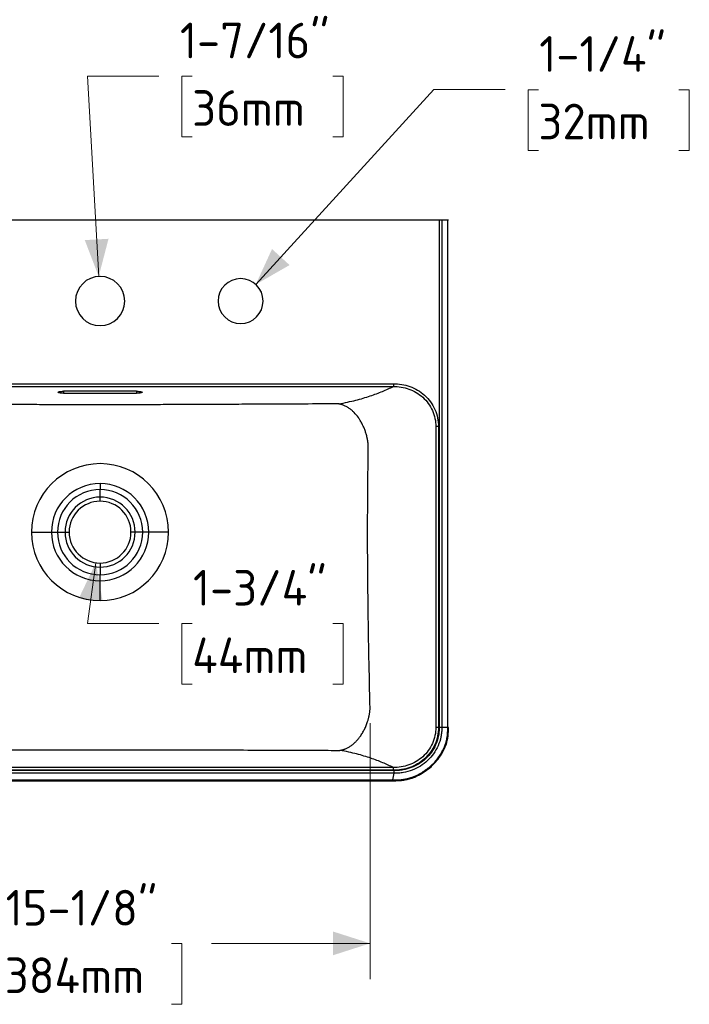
# Model space of a CAD drawing. Header units: inches. Extents: x 0.89 to 10.72, y 0.79 to 7.83.
# Tile 2 of 4: x 2.7 to 5.05, y 0.79 to 4.24. Entities that reach past the tile are written whole.
import ezdxf

# ---------------------------------------------------------------- set-up
doc = ezdxf.new("R2010")
doc.units = ezdxf.units.IN
doc.header["$MEASUREMENT"] = 0
doc.linetypes.add('SLD-Solid', pattern=[0])
doc.styles.add('SLDTEXTSTYLE0', font='DIN Pro')
doc.dimstyles.new('SLDDIMSTYLE0', dxfattribs={"dimtxt": 0.125, "dimasz": 0.13, "dimexe": 0, "dimexo": 0.0625, "dimgap": 0.03125, "dimtad": 0, "dimtih": 1, "dimtoh": 1, "dimdec": 0, "dimlfac": 8, "dimrnd": 1e-09, "dimzin": 12, "dimdsep": 46, "dimlunit": 5, "dimtxsty": 'SLDTEXTSTYLE0', "dimsah": 1, "dimcen": 0, "dimadec": 0, "dimazin": 3, "dimtfac": 1, "dimtdec": 0, "dimtofl": 0, "dimtmove": 0, "dimatfit": 3, "dimfxl": 1, "dimfrac": 2, "dimtolj": 1, "dimtzin": 12, "dimarcsym": 0})
doc.dimstyles.new('SLDDIMSTYLE1', dxfattribs={"dimtxt": 0.125, "dimasz": 0.13, "dimexe": 0, "dimexo": 0.0625, "dimgap": 0.03125, "dimtad": 0, "dimtih": 1, "dimtoh": 1, "dimdec": 6, "dimlfac": 8, "dimrnd": 1e-09, "dimzin": 12, "dimdsep": 46, "dimlunit": 5, "dimtxsty": 'SLDTEXTSTYLE0', "dimsah": 1, "dimcen": 0.09, "dimadec": 0, "dimazin": 3, "dimtfac": 1, "dimtdec": 0, "dimtofl": 0, "dimtmove": 0, "dimatfit": 3, "dimfxl": 1, "dimfrac": 2, "dimtolj": 1, "dimtzin": 12, "dimarcsym": 0})

# ---------------------------------------------------------------- blocks, each defined once
blk = doc.blocks.new('_D')
at = {"color": 7, "linetype": 'SLD-Solid', "lineweight": 18}
for p, q in [((2.9784, 3.3417), (2.9394, 4.0437)), ((2.9394, 4.0437), (3.1894, 4.0437)), ((3.3057, 4.0431), (3.2694, 4.0431)), ((3.2694, 4.0431), (3.2694, 3.8306)), ((3.7977, 4.0431), (3.834, 4.0431)), ((3.834, 4.0431), (3.834, 3.8306)), ((3.2694, 3.8306), (3.3057, 3.8306)), ((3.834, 3.8306), (3.7977, 3.8306))]:
    blk.add_line(p, q, dxfattribs=at)
blk.add_solid([(2.9784, 3.3417), (3.0128, 3.4738), (2.9296, 3.4692)], dxfattribs=at)
at = {"color": 7, "linetype": 'SLD-Solid', "lineweight": 18, "char_height": 0.125, "attachment_point": 1, "style": 'SLDTEXTSTYLE0'}
for s, insert in [('1-7/16"', (3.2627, 4.2309)), ('36mm', (3.3057, 3.9943))]:
    blk.add_mtext(s, dxfattribs=dict(at, insert=insert))
blk = doc.blocks.new('_D_1')
at = {"color": 7, "linetype": 'SLD-Solid', "lineweight": 18}
for p, q in [((3.5284, 3.3138), (4.1519, 3.9965)), ((4.1519, 3.9965), (4.4019, 3.9965)), ((4.5182, 3.996), (4.4819, 3.996)), ((4.4819, 3.996), (4.4819, 3.7835)), ((5.0102, 3.996), (5.0464, 3.996)), ((5.0464, 3.996), (5.0464, 3.7835)), ((4.4819, 3.7835), (4.5182, 3.7835)), ((5.0464, 3.7835), (5.0102, 3.7835))]:
    blk.add_line(p, q, dxfattribs=at)
blk.add_solid([(3.5284, 3.3138), (3.6468, 3.3817), (3.5853, 3.4379)], dxfattribs=at)
at = {"color": 7, "linetype": 'SLD-Solid', "lineweight": 18, "char_height": 0.125, "attachment_point": 1, "style": 'SLDTEXTSTYLE0'}
for s, insert in [('1-1/4"', (4.5209, 4.1838)), ('32mm', (4.5182, 3.9471))]:
    blk.add_mtext(s, dxfattribs=dict(at, insert=insert))
blk = doc.blocks.new('_D_3')
at = {"color": 7, "linetype": 'SLD-Solid', "lineweight": 18}
for p, q in [((2.9685, 2.3389), (2.9394, 2.1264)), ((2.9394, 2.1264), (3.1894, 2.1264)), ((3.3057, 2.1259), (3.2694, 2.1259)), ((3.2694, 2.1259), (3.2694, 1.9134)), ((3.7977, 2.1259), (3.834, 2.1259)), ((3.834, 2.1259), (3.834, 1.9134)), ((3.2694, 1.9134), (3.3057, 1.9134)), ((3.834, 1.9134), (3.7977, 1.9134))]:
    blk.add_line(p, q, dxfattribs=at)
blk.add_solid([(2.9685, 2.3389), (2.9096, 2.2157), (2.9922, 2.2044)], dxfattribs=at)
at = {"color": 7, "linetype": 'SLD-Solid', "lineweight": 18, "char_height": 0.125, "attachment_point": 1, "style": 'SLDTEXTSTYLE0'}
for s, insert in [('1-3/4"', (3.3085, 2.3137)), ('44mm', (3.3057, 2.077))]:
    blk.add_mtext(s, dxfattribs=dict(at, insert=insert))
blk = doc.blocks.new('_D_5')
at = {"color": 7, "linetype": 'SLD-Solid', "lineweight": 18}
for p, q in [((2.0375, 1.777), (2.0375, 0.8806)), ((3.9288, 1.777), (3.9288, 0.8806)), ((2.0375, 1.0056), (2.5091, 1.0056)), ((2.6496, 1.005), (2.6133, 1.005)), ((2.6133, 1.005), (2.6133, 0.7925)), ((3.2333, 1.005), (3.2695, 1.005)), ((3.2695, 1.005), (3.2695, 0.7925)), ((3.9288, 1.0056), (3.3737, 1.0056)), ((2.6133, 0.7925), (2.6496, 0.7925)), ((3.2695, 0.7925), (3.2333, 0.7925))]:
    blk.add_line(p, q, dxfattribs=at)
for points in [[(2.0375, 1.0056), (2.1675, 0.9639), (2.1675, 1.0472)], [(3.9288, 1.0056), (3.7988, 1.0472), (3.7988, 0.9639)]]:
    blk.add_solid(points, dxfattribs=at)
at = {"color": 7, "linetype": 'SLD-Solid', "lineweight": 18, "char_height": 0.125, "attachment_point": 1, "style": 'SLDTEXTSTYLE0'}
for s, insert in [('15-1/8"', (2.6524, 1.1928)), ('384mm', (2.6496, 0.9562))]:
    blk.add_mtext(s, dxfattribs=dict(at, insert=insert))

msp = doc.modelspace()

# ---------------------------------------------------------------- linework, layer by layer
at = {"color": 7, "linetype": 'SLD-Solid', "lineweight": 25}
for p, q in [((4.17063997, 3.53867467), (1.7957209, 3.53867467)), ((4.17063997, 3.53867467), (1.7957209, 3.53867467)), ((4.17063997, 3.53867467), (4.17063994, 1.76134394)), ((4.17063997, 3.53867467), (4.17063994, 1.76134394)), ((4.17986948, 3.53867467), (4.17986947, 1.76134401)), ((4.17986948, 3.53867467), (4.17986947, 1.76134401)), ((4.20066583, 3.53867467), (4.17986948, 3.53867467)), ((4.20066583, 3.53867467), (4.17986948, 3.53867467)), ((4.20066583, 1.76337112), (4.20066583, 3.53867467)), ((4.20066583, 1.76337112), (4.20066583, 3.53867467)), ((1.95609961, 2.96622486), (4.01026115, 2.96622486)), ((1.95609961, 2.96622486), (4.01026115, 2.96622486)), ((1.9560997, 2.95653187), (4.01026115, 2.95653187)), ((1.9560997, 2.95653187), (4.01026115, 2.95653187)), ((3.11113319, 2.93969051), (2.85522768, 2.93969051)), ((3.11113319, 2.93969051), (2.85522768, 2.93969051)), ((2.85522768, 2.93969051), (2.85522768, 2.93285396)), ((2.85522768, 2.93969051), (2.85522768, 2.93285396)), ((2.85522768, 2.93285396), (3.11113319, 2.93285396)), ((2.85522768, 2.93285396), (3.11113319, 2.93285396)), ((3.11113319, 2.93969051), (3.11113319, 2.93285396)), ((3.11113319, 2.93969051), (3.11113319, 2.93285396)), ((4.15876694, 2.81584078), (4.15876694, 1.76226775)), ((4.15876694, 2.81584078), (4.15876694, 1.76226775)), ((4.16801224, 2.81584078), (4.16801222, 1.76226775)), ((4.16801224, 2.81584078), (4.16801222, 1.76226775)), ((2.98318043, 2.6164361), (2.98318043, 2.59533035)), ((2.98318043, 2.6164361), (2.98318043, 2.59533035)), ((2.98318043, 2.56887398), (2.98318043, 2.59533035)), ((2.98318043, 2.56887398), (2.98318043, 2.59533035)), ((2.98318043, 2.5544227), (2.98318043, 2.56887398)), ((2.98318043, 2.5544227), (2.98318043, 2.56887398)), ((2.74328835, 2.44615498), (2.81289932, 2.44615498)), ((2.74328835, 2.44615498), (2.81289932, 2.44615498)), ((2.81289932, 2.44615498), (2.83400507, 2.44615498)), ((2.81289932, 2.44615498), (2.83400507, 2.44615498)), ((2.83400507, 2.44615498), (2.86046144, 2.44615498)), ((2.83400507, 2.44615498), (2.86046144, 2.44615498)), ((2.86046144, 2.44615498), (2.87491272, 2.44615498)), ((2.86046144, 2.44615498), (2.87491272, 2.44615498)), ((3.10589943, 2.44615498), (3.09144815, 2.44615498)), ((3.10589943, 2.44615498), (3.09144815, 2.44615498)), ((3.1323558, 2.44615498), (3.10589943, 2.44615498)), ((3.1323558, 2.44615498), (3.10589943, 2.44615498)), ((3.15346155, 2.44615498), (3.1323558, 2.44615498)), ((3.15346155, 2.44615498), (3.1323558, 2.44615498)), ((3.22307252, 2.44615498), (3.15346155, 2.44615498)), ((3.22307252, 2.44615498), (3.15346155, 2.44615498)), ((2.98318043, 2.33788727), (2.98318043, 2.32343599)), ((2.98318043, 2.33788727), (2.98318043, 2.32343599)), ((2.98318043, 2.32343599), (2.98318043, 2.29697962)), ((2.98318043, 2.32343599), (2.98318043, 2.29697962)), ((2.98318043, 2.27587387), (2.98318043, 2.29697962)), ((2.98318043, 2.27587387), (2.98318043, 2.29697962)), ((2.98318043, 2.2062629), (2.98318043, 2.27587387)), ((2.98318043, 2.2062629), (2.98318043, 2.27587387)), ((4.16801222, 1.76226775), (4.15876694, 1.76226775)), ((4.16801222, 1.76226775), (4.15876694, 1.76226775)), ((4.20066575, 1.76233963), (4.17986947, 1.76134401)), ((4.20066575, 1.76233963), (4.17986947, 1.76134401)), ((4.01026117, 1.62157665), (1.95609971, 1.62157665)), ((4.01026117, 1.62157665), (1.95609971, 1.62157665)), ((4.01251364, 1.60130181), (1.95384723, 1.60130182)), ((4.01251364, 1.60130181), (1.95384723, 1.60130182)), ((4.01251358, 1.61059236), (1.95384735, 1.61059232)), ((4.01251358, 1.61059236), (1.95384735, 1.61059232)), ((4.01026128, 1.61188366), (1.95609971, 1.61188366)), ((4.01026128, 1.61188366), (1.95609971, 1.61188366)), ((4.00813947, 1.57794019), (4.01251364, 1.60130181)), ((4.00813947, 1.57794019), (4.01251364, 1.60130181)), ((1.96043611, 1.5779397), (4.00592458, 1.5779397)), ((1.96043611, 1.5779397), (4.00592458, 1.5779397)), ((1.96043611, 1.57527363), (4.00592476, 1.57527363)), ((1.96043611, 1.57527363), (4.00592476, 1.57527363)), ((4.00591228, 1.57527363), (4.00814358, 1.57527403)), ((4.00591228, 1.57527363), (4.00814358, 1.57527403))]:
    msp.add_line(p, q, dxfattribs=at)
for centre, radius, start, end in [((2.98318043, 3.25570223), 0.08612205, 90, 270), ((2.98318043, 3.25570223), 0.08612205, 90, 270), ((2.98318043, 3.25570223), 0.08612205, 270, 90), ((2.98318043, 3.25570223), 0.08612205, 270, 90), ((3.47530642, 3.25570223), 0.07874016, 90, 270), ((3.47530642, 3.25570223), 0.07874016, 90, 270), ((3.47530642, 3.25570223), 0.07874016, 270, 90), ((3.47530642, 3.25570223), 0.07874016, 270, 90), ((2.98318043, 2.44615498), 0.23989208, 0, 180), ((2.98318043, 2.44615498), 0.23989208, 0, 180), ((2.98318043, 2.44615498), 0.17028112, 90, 180), ((2.98318043, 2.44615498), 0.17028112, 90, 180), ((2.98318043, 2.44615498), 0.14917537, 90, 180), ((2.98318043, 2.44615498), 0.14917537, 90, 180), ((2.98318043, 2.44615498), 0.17028112, 0, 90), ((2.98318043, 2.44615498), 0.17028112, 0, 90), ((2.98318043, 2.44615498), 0.14917537, 0, 90), ((2.98318043, 2.44615498), 0.14917537, 0, 90), ((2.98318043, 2.44615498), 0.122719, 90, 180), ((2.98318043, 2.44615498), 0.122719, 90, 180), ((2.98318043, 2.44615498), 0.10826772, 90, 180), ((2.98318043, 2.44615498), 0.10826772, 90, 180), ((2.98318043, 2.44615498), 0.122719, 0, 90), ((2.98318043, 2.44615498), 0.122719, 0, 90), ((2.98318043, 2.44615498), 0.10826772, 0, 90), ((2.98318043, 2.44615498), 0.10826772, 0, 90), ((2.98318043, 2.44615498), 0.23989208, 180, 270), ((2.98318043, 2.44615498), 0.23989208, 180, 270), ((2.98318043, 2.44615498), 0.17028112, 180, 270), ((2.98318043, 2.44615498), 0.17028112, 180, 270), ((2.98318043, 2.44615498), 0.14917537, 180, 270), ((2.98318043, 2.44615498), 0.14917537, 180, 270), ((2.98318043, 2.44615498), 0.122719, 180, 270), ((2.98318043, 2.44615498), 0.122719, 180, 270), ((2.98318043, 2.44615498), 0.10826772, 180, 270), ((2.98318043, 2.44615498), 0.10826772, 180, 270), ((2.98318043, 2.44615498), 0.23989208, 270, 0), ((2.98318043, 2.44615498), 0.17028112, 270, 0), ((2.98318043, 2.44615498), 0.14917537, 270, 0), ((2.98318043, 2.44615498), 0.122719, 270, 0), ((2.98318043, 2.44615498), 0.10826772, 270, 0), ((2.98318043, 2.44615498), 0.23989208, 270, 0), ((2.98318043, 2.44615498), 0.17028112, 270, 0), ((2.98318043, 2.44615498), 0.14917537, 270, 0), ((2.98318043, 2.44615498), 0.122719, 270, 0), ((2.98318043, 2.44615498), 0.10826772, 270, 0)]:
    msp.add_arc(centre, radius, start, end, dxfattribs=at)
for points, knots in [([(4.17986948, 3.53867467), (4.17859858, 3.53867467), (4.1771319, 3.53867467), (4.17399004, 3.53867467), (4.17231523, 3.53867467), (4.17063997, 3.53867467)], [0, 0, 0, 0, 0.5, 0.5, 1, 1, 1, 1]), ([(4.17986948, 3.53867467), (4.17859858, 3.53867467), (4.1771319, 3.53867467), (4.17399004, 3.53867467), (4.17231523, 3.53867467), (4.17063997, 3.53867467)], [0, 0, 0, 0, 0.5, 0.5, 1, 1, 1, 1]), ([(4.2032348, 3.53867467), (4.20323582, 3.53867467), (4.203386, 3.53867467), (4.20295051, 3.53867467), (4.20206894, 3.53867467), (4.20113353, 3.53867467), (4.20066583, 3.53867467)], [0, 0, 0, 0, 0.0026593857, 0.3900795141, 0.6950435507, 1, 1, 1, 1]), ([(4.2032348, 3.53867467), (4.20323582, 3.53867467), (4.203386, 3.53867467), (4.20295051, 3.53867467), (4.20206894, 3.53867467), (4.20113353, 3.53867467), (4.20066583, 3.53867467)], [0, 0, 0, 0, 0.0026593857, 0.3900795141, 0.6950435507, 1, 1, 1, 1]), ([(2.85522768, 2.93285396), (2.85265094, 2.93285396), (2.85007514, 2.93294294), (2.84531391, 2.9332854), (2.84313032, 2.93353876), (2.83948618, 2.93417155), (2.83802717, 2.93455073), (2.83605499, 2.93537751), (2.83554263, 2.93582479), (2.83554264, 2.93627224)], [0, 0, 0, 0, 0.25, 0.25, 0.5, 0.5, 0.75, 0.75, 1, 1, 1, 1]), ([(2.85522768, 2.93285396), (2.85265094, 2.93285396), (2.85007514, 2.93294294), (2.84531391, 2.9332854), (2.84313032, 2.93353876), (2.83948618, 2.93417155), (2.83802717, 2.93455073), (2.83605499, 2.93537751), (2.83554263, 2.93582479), (2.83554264, 2.93627224)], [0, 0, 0, 0, 0.25, 0.25, 0.5, 0.5, 0.75, 0.75, 1, 1, 1, 1]), ([(2.83554264, 2.93627224), (2.83554265, 2.93671968), (2.836055, 2.93716697), (2.83802716, 2.93799374), (2.83948624, 2.93837293), (2.84313033, 2.93900572), (2.84531393, 2.93925907), (2.8500752, 2.93960153), (2.85265094, 2.93969051), (2.85522768, 2.93969051)], [0, 0, 0, 0, 0.25, 0.25, 0.5, 0.5, 0.75, 0.75, 1, 1, 1, 1]), ([(2.83554264, 2.93627224), (2.83554265, 2.93671968), (2.836055, 2.93716697), (2.83802716, 2.93799374), (2.83948624, 2.93837293), (2.84313033, 2.93900572), (2.84531393, 2.93925907), (2.8500752, 2.93960153), (2.85265094, 2.93969051), (2.85522768, 2.93969051)], [0, 0, 0, 0, 0.25, 0.25, 0.5, 0.5, 0.75, 0.75, 1, 1, 1, 1]), ([(3.11113319, 2.93969051), (3.11370993, 2.93969051), (3.11628573, 2.93960153), (3.12104696, 2.93925907), (3.12323055, 2.93900571), (3.12687469, 2.93837292), (3.1283337, 2.93799374), (3.13030587, 2.93716696), (3.13081824, 2.93671968), (3.13081822, 2.93582478), (3.13030586, 2.9353775), (3.12833371, 2.93455073), (3.12687462, 2.93417154), (3.12323054, 2.93353875), (3.12104694, 2.9332854), (3.11628567, 2.93294294), (3.11370993, 2.93285396), (3.11113319, 2.93285396)], [0, 0, 0, 0, 0.125, 0.125, 0.25, 0.25, 0.375, 0.375, 0.5, 0.5, 0.625, 0.625, 0.75, 0.75, 0.875, 0.875, 1, 1, 1, 1]), ([(3.11113319, 2.93969051), (3.11370993, 2.93969051), (3.11628573, 2.93960153), (3.12104696, 2.93925907), (3.12323055, 2.93900571), (3.12687469, 2.93837292), (3.1283337, 2.93799374), (3.13030587, 2.93716696), (3.13081824, 2.93671968), (3.13081822, 2.93582478), (3.13030586, 2.9353775), (3.12833371, 2.93455073), (3.12687462, 2.93417154), (3.12323054, 2.93353875), (3.12104694, 2.9332854), (3.11628567, 2.93294294), (3.11370993, 2.93285396), (3.11113319, 2.93285396)], [0, 0, 0, 0, 0.125, 0.125, 0.25, 0.25, 0.375, 0.375, 0.5, 0.5, 0.625, 0.625, 0.75, 0.75, 0.875, 0.875, 1, 1, 1, 1]), ([(3.818432, 2.89560144), (3.84013569, 2.89939843), (3.8599803, 2.90365796), (3.89656231, 2.91290346), (3.91329658, 2.91788776), (3.94428661, 2.92833362), (3.95855084, 2.93379596), (3.98542169, 2.94499606), (3.99802826, 2.95073365), (4.01026115, 2.95653187)], [0, 0, 0, 0, 0.25, 0.25, 0.5, 0.5, 0.75, 0.75, 1, 1, 1, 1]), ([(3.818432, 2.89560144), (3.84013569, 2.89939843), (3.8599803, 2.90365796), (3.89656231, 2.91290346), (3.91329658, 2.91788776), (3.94428661, 2.92833362), (3.95855084, 2.93379596), (3.98542169, 2.94499606), (3.99802826, 2.95073365), (4.01026115, 2.95653187)], [0, 0, 0, 0, 0.25, 0.25, 0.5, 0.5, 0.75, 0.75, 1, 1, 1, 1]), ([(4.01026115, 2.96622486), (4.0199206, 2.96622486), (4.02964023, 2.96542847), (4.04893365, 2.96213922), (4.05850823, 2.95964537), (4.07718804, 2.95288784), (4.08629235, 2.94862256), (4.10363166, 2.93832543), (4.11186493, 2.93229243), (4.12702688, 2.9185852), (4.13395285, 2.91090926), (4.14607317, 2.89422169), (4.15126545, 2.8852112), (4.15962299, 2.86630763), (4.16278778, 2.85641693), (4.16698217, 2.83627104), (4.16801226, 2.82602099), (4.16801224, 2.81584078)], [0, 0, 0, 0, 0.125, 0.125, 0.25, 0.25, 0.375, 0.375, 0.5, 0.5, 0.625, 0.625, 0.75, 0.75, 0.875, 0.875, 1, 1, 1, 1]), ([(4.01026115, 2.96622486), (4.0199206, 2.96622486), (4.02964023, 2.96542847), (4.04893365, 2.96213922), (4.05850823, 2.95964537), (4.07718804, 2.95288784), (4.08629235, 2.94862256), (4.10363166, 2.93832543), (4.11186493, 2.93229243), (4.12702688, 2.9185852), (4.13395285, 2.91090926), (4.14607317, 2.89422169), (4.15126545, 2.8852112), (4.15962299, 2.86630763), (4.16278778, 2.85641693), (4.16698217, 2.83627104), (4.16801226, 2.82602099), (4.16801224, 2.81584078)], [0, 0, 0, 0, 0.125, 0.125, 0.25, 0.25, 0.375, 0.375, 0.5, 0.5, 0.625, 0.625, 0.75, 0.75, 0.875, 0.875, 1, 1, 1, 1]), ([(4.01026131, 2.96622486), (4.0102613, 2.96507978), (4.0102613, 2.96393466), (4.0102613, 2.96178232), (4.0102613, 2.96077554), (4.0102613, 2.95902095), (4.0102613, 2.95827357), (4.0102613, 2.95712834), (4.0102613, 2.95673091), (4.0102613, 2.95653187)], [0, 0, 0, 0, 0.25, 0.25, 0.5, 0.5, 0.75, 0.75, 1, 1, 1, 1]), ([(4.01026131, 2.96622486), (4.0102613, 2.96507978), (4.0102613, 2.96393466), (4.0102613, 2.96178232), (4.0102613, 2.96077554), (4.0102613, 2.95902095), (4.0102613, 2.95827357), (4.0102613, 2.95712834), (4.0102613, 2.95673091), (4.0102613, 2.95653187)], [0, 0, 0, 0, 0.25, 0.25, 0.5, 0.5, 0.75, 0.75, 1, 1, 1, 1]), ([(4.0102613, 2.95653187), (4.01938829, 2.95656573), (4.02856885, 2.95585165), (4.04678514, 2.95282941), (4.05582166, 2.95052034), (4.07344451, 2.94423819), (4.08202996, 2.94026362), (4.09837325, 2.93065232), (4.10612946, 2.92501449), (4.12040379, 2.91219295), (4.12691939, 2.90500765), (4.13831049, 2.88937675), (4.14318404, 2.88093222), (4.15101369, 2.86320743), (4.15396936, 2.85392942), (4.15786291, 2.83502393), (4.15880129, 2.82540129), (4.15876698, 2.81584078)], [0, 0, 0, 0, 0.125, 0.125, 0.25, 0.25, 0.375, 0.375, 0.5, 0.5, 0.625, 0.625, 0.75, 0.75, 0.875, 0.875, 1, 1, 1, 1]), ([(4.0102613, 2.95653187), (4.01938829, 2.95656573), (4.02856885, 2.95585165), (4.04678514, 2.95282941), (4.05582166, 2.95052034), (4.07344451, 2.94423819), (4.08202996, 2.94026362), (4.09837325, 2.93065232), (4.10612946, 2.92501449), (4.12040379, 2.91219295), (4.12691939, 2.90500765), (4.13831049, 2.88937675), (4.14318404, 2.88093222), (4.15101369, 2.86320743), (4.15396936, 2.85392942), (4.15786291, 2.83502393), (4.15880129, 2.82540129), (4.15876698, 2.81584078)], [0, 0, 0, 0, 0.125, 0.125, 0.25, 0.25, 0.375, 0.375, 0.5, 0.5, 0.625, 0.625, 0.75, 0.75, 0.875, 0.875, 1, 1, 1, 1]), ([(3.818432, 2.89560144), (3.7763029, 2.89538166), (3.7359715, 2.89517316), (3.67895474, 2.8948817), (3.66052859, 2.89478809), (3.62492606, 2.89460842), (3.60774947, 2.89452236), (3.55814198, 2.8942757), (3.52765099, 2.89412672), (3.47154508, 2.89385769), (3.44592072, 2.89373758), (3.39880654, 2.8935218), (3.37729479, 2.89342602), (3.33754953, 2.89325398), (3.31931697, 2.89317772), (3.28544078, 2.89304075), (3.26979809, 2.89298003), (3.24050481, 2.89287083), (3.22684811, 2.89282233), (3.20104697, 2.89273499), (3.18890578, 2.89269618), (3.16578561, 2.89262643), (3.15480704, 2.89259549), (3.13373469, 2.89254012), (3.12364134, 2.8925157), (3.10412772, 2.89247241), (3.0947089, 2.89245354), (3.06720808, 2.8924042), (3.04987262, 2.89238091), (3.01607125, 2.89235015), (2.99960929, 2.89234271), (2.96668496, 2.89234273), (2.95023258, 2.89235019), (2.91642988, 2.89238098), (2.89908222, 2.8924043), (2.87156866, 2.8924537), (2.86214838, 2.89247258), (2.8426386, 2.89251589), (2.83254939, 2.89254031), (2.81148114, 2.89259569), (2.80050239, 2.89262664), (2.77737552, 2.89269643), (2.76522769, 2.89273528), (2.73941555, 2.89282267), (2.72575188, 2.89287121), (2.69644329, 2.89298049), (2.68079953, 2.89304122), (2.64695373, 2.89317809), (2.62875285, 2.89325423), (2.58906823, 2.89342601), (2.56757805, 2.89352169), (2.52044798, 2.89373754), (2.49480278, 2.89385775), (2.4527031, 2.89405962), (2.43806633, 2.8941305), (2.40752729, 2.89427979), (2.39162546, 2.8943582), (2.35855519, 2.89452264), (2.34138639, 2.89460866), (2.3058098, 2.89478821), (2.28740164, 2.89488173), (2.23042167, 2.895173), (2.19008048, 2.89538154), (2.14792886, 2.89560144)], [0, 0, 0, 0, 0.03125, 0.03125, 0.046875, 0.046875, 0.0625, 0.0625, 0.09375, 0.09375, 0.125, 0.125, 0.15625, 0.15625, 0.1875, 0.1875, 0.21875, 0.21875, 0.25, 0.25, 0.28125, 0.28125, 0.3125, 0.3125, 0.34375, 0.34375, 0.375, 0.375, 0.4375, 0.4375, 0.5, 0.5, 0.5625, 0.5625, 0.625, 0.625, 0.65625, 0.65625, 0.6875, 0.6875, 0.71875, 0.71875, 0.75, 0.75, 0.78125, 0.78125, 0.8125, 0.8125, 0.84375, 0.84375, 0.875, 0.875, 0.90625, 0.90625, 0.921875, 0.921875, 0.9375, 0.9375, 0.953125, 0.953125, 0.96875, 0.96875, 1, 1, 1, 1]), ([(3.818432, 2.89560144), (3.7763029, 2.89538166), (3.7359715, 2.89517316), (3.67895474, 2.8948817), (3.66052859, 2.89478809), (3.62492606, 2.89460842), (3.60774947, 2.89452236), (3.55814198, 2.8942757), (3.52765099, 2.89412672), (3.47154508, 2.89385769), (3.44592072, 2.89373758), (3.39880654, 2.8935218), (3.37729479, 2.89342602), (3.33754953, 2.89325398), (3.31931697, 2.89317772), (3.28544078, 2.89304075), (3.26979809, 2.89298003), (3.24050481, 2.89287083), (3.22684811, 2.89282233), (3.20104697, 2.89273499), (3.18890578, 2.89269618), (3.16578561, 2.89262643), (3.15480704, 2.89259549), (3.13373469, 2.89254012), (3.12364134, 2.8925157), (3.10412772, 2.89247241), (3.0947089, 2.89245354), (3.06720808, 2.8924042), (3.04987262, 2.89238091), (3.01607125, 2.89235015), (2.99960929, 2.89234271), (2.96668496, 2.89234273), (2.95023258, 2.89235019), (2.91642988, 2.89238098), (2.89908222, 2.8924043), (2.87156866, 2.8924537), (2.86214838, 2.89247258), (2.8426386, 2.89251589), (2.83254939, 2.89254031), (2.81148114, 2.89259569), (2.80050239, 2.89262664), (2.77737552, 2.89269643), (2.76522769, 2.89273528), (2.73941555, 2.89282267), (2.72575188, 2.89287121), (2.69644329, 2.89298049), (2.68079953, 2.89304122), (2.64695373, 2.89317809), (2.62875285, 2.89325423), (2.58906823, 2.89342601), (2.56757805, 2.89352169), (2.52044798, 2.89373754), (2.49480278, 2.89385775), (2.4527031, 2.89405962), (2.43806633, 2.8941305), (2.40752729, 2.89427979), (2.39162546, 2.8943582), (2.35855519, 2.89452264), (2.34138639, 2.89460866), (2.3058098, 2.89478821), (2.28740164, 2.89488173), (2.23042167, 2.895173), (2.19008048, 2.89538154), (2.14792886, 2.89560144)], [0, 0, 0, 0, 0.03125, 0.03125, 0.046875, 0.046875, 0.0625, 0.0625, 0.09375, 0.09375, 0.125, 0.125, 0.15625, 0.15625, 0.1875, 0.1875, 0.21875, 0.21875, 0.25, 0.25, 0.28125, 0.28125, 0.3125, 0.3125, 0.34375, 0.34375, 0.375, 0.375, 0.4375, 0.4375, 0.5, 0.5, 0.5625, 0.5625, 0.625, 0.625, 0.65625, 0.65625, 0.6875, 0.6875, 0.71875, 0.71875, 0.75, 0.75, 0.78125, 0.78125, 0.8125, 0.8125, 0.84375, 0.84375, 0.875, 0.875, 0.90625, 0.90625, 0.921875, 0.921875, 0.9375, 0.9375, 0.953125, 0.953125, 0.96875, 0.96875, 1, 1, 1, 1]), ([(3.92241641, 2.7502066), (3.92233588, 2.75108355), (3.92217717, 2.75281187), (3.92190164, 2.75536512), (3.92160653, 2.75784014), (3.92129188, 2.76023639), (3.92096121, 2.76255346), (3.92061702, 2.76479104), (3.9202619, 2.76694894), (3.9198983, 2.76902705), (3.91952852, 2.77102533), (3.91915477, 2.77294384), (3.91877916, 2.77478271), (3.9175409, 2.78058382), (3.9152083, 2.7897819), (3.91112415, 2.80244257), (3.90650488, 2.814139), (3.9009588, 2.82590093), (3.89480446, 2.83689528), (3.88557651, 2.85085023), (3.87546562, 2.86288814), (3.864369, 2.87318879), (3.85576045, 2.87983889), (3.84814742, 2.88463276), (3.84202071, 2.88785718), (3.83728477, 2.89002918), (3.83277287, 2.89180559), (3.82864454, 2.89318339), (3.82496647, 2.89421578), (3.82165819, 2.89500639), (3.81949611, 2.89540517), (3.818432, 2.89560144)], [0, 0, 0, 0, 0.0124121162, 0.0244622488, 0.0361503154, 0.0474762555, 0.0584400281, 0.0690416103, 0.0792809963, 0.0891581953, 0.0986732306, 0.1078261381, 0.1166169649, 0.1250457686, 0.1912055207, 0.2500497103, 0.3135688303, 0.3712786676, 0.4390764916, 0.5000575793, 0.6249341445, 0.6856279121, 0.7499384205, 0.8102298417, 0.8441137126, 0.8749603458, 0.9059419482, 0.9344524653, 0.9572299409, 0.9789499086, 1, 1, 1, 1]), ([(3.92241641, 2.7502066), (3.92233588, 2.75108355), (3.92217717, 2.75281187), (3.92190164, 2.75536512), (3.92160653, 2.75784014), (3.92129188, 2.76023639), (3.92096121, 2.76255346), (3.92061702, 2.76479104), (3.9202619, 2.76694894), (3.9198983, 2.76902705), (3.91952852, 2.77102533), (3.91915477, 2.77294384), (3.91877916, 2.77478271), (3.9175409, 2.78058382), (3.9152083, 2.7897819), (3.91112415, 2.80244257), (3.90650488, 2.814139), (3.9009588, 2.82590093), (3.89480446, 2.83689528), (3.88557651, 2.85085023), (3.87546562, 2.86288814), (3.864369, 2.87318879), (3.85576045, 2.87983889), (3.84814742, 2.88463276), (3.84202071, 2.88785718), (3.83728477, 2.89002918), (3.83277287, 2.89180559), (3.82864454, 2.89318339), (3.82496647, 2.89421578), (3.82165819, 2.89500639), (3.81949611, 2.89540517), (3.818432, 2.89560144)], [0, 0, 0, 0, 0.0124121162, 0.0244622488, 0.0361503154, 0.0474762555, 0.0584400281, 0.0690416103, 0.0792809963, 0.0891581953, 0.0986732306, 0.1078261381, 0.1166169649, 0.1250457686, 0.1912055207, 0.2500497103, 0.3135688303, 0.3712786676, 0.4390764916, 0.5000575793, 0.6249341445, 0.6856279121, 0.7499384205, 0.8102298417, 0.8441137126, 0.8749603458, 0.9059419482, 0.9344524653, 0.9572299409, 0.9789499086, 1, 1, 1, 1]), ([(4.16801224, 2.81584078), (4.16600989, 2.81584078), (4.16401208, 2.81584077), (4.16073035, 2.81584077), (4.1594539, 2.81584077), (4.15876696, 2.81584078)], [0, 0, 0, 0, 0.5, 0.5, 1, 1, 1, 1]), ([(4.16801224, 2.81584078), (4.16600989, 2.81584078), (4.16401208, 2.81584077), (4.16073035, 2.81584077), (4.1594539, 2.81584077), (4.15876696, 2.81584078)], [0, 0, 0, 0, 0.5, 0.5, 1, 1, 1, 1]), ([(3.92006317, 2.44615498), (3.92006317, 2.49497708), (3.92025105, 2.54379396), (3.92102236, 2.64418227), (3.92160584, 2.69574312), (3.92241641, 2.7502066)], [0, 0, 0, 0, 0.5, 0.5, 1, 1, 1, 1]), ([(3.92006317, 2.44615498), (3.92006317, 2.49497708), (3.92025105, 2.54379396), (3.92102236, 2.64418227), (3.92160584, 2.69574312), (3.92241641, 2.7502066)], [0, 0, 0, 0, 0.5, 0.5, 1, 1, 1, 1]), ([(3.92883078, 1.82704472), (3.92723058, 1.89162562), (3.92589071, 1.95121155), (3.92366654, 2.06294402), (3.92278047, 2.11513337), (3.92139239, 2.21490269), (3.92089021, 2.26247334), (3.92022564, 2.35541482), (3.92006317, 2.40078284), (3.92006317, 2.44615498)], [0, 0, 0, 0, 0.25, 0.25, 0.5, 0.5, 0.75, 0.75, 1, 1, 1, 1]), ([(3.92883078, 1.82704472), (3.92723058, 1.89162562), (3.92589071, 1.95121155), (3.92366654, 2.06294402), (3.92278047, 2.11513337), (3.92139239, 2.21490269), (3.92089021, 2.26247334), (3.92022564, 2.35541482), (3.92006317, 2.40078284), (3.92006317, 2.44615498)], [0, 0, 0, 0, 0.25, 0.25, 0.5, 0.5, 0.75, 0.75, 1, 1, 1, 1]), ([(3.82325725, 1.68164988), (3.82389368, 1.68176079), (3.82514815, 1.68197941), (3.82700121, 1.68235955), (3.82879795, 1.68276729), (3.83053804, 1.68320268), (3.83222126, 1.68366086), (3.83384741, 1.68413841), (3.83541636, 1.68463172), (3.83692799, 1.68513741), (3.83838224, 1.6856522), (3.83977907, 1.686173), (3.8411185, 1.68669685), (3.84530858, 1.68840981), (3.85199307, 1.69165564), (3.86125526, 1.69738663), (3.86995549, 1.70400027), (3.87849761, 1.71180051), (3.88641722, 1.72037473), (3.894409, 1.73055148), (3.9019861, 1.74204521), (3.90906914, 1.75505427), (3.91504564, 1.76844499), (3.91896098, 1.77934101), (3.92138621, 1.7872904), (3.92276878, 1.79226372), (3.92401745, 1.79723181), (3.92513557, 1.80219593), (3.92612561, 1.80715807), (3.92699084, 1.81212101), (3.92773042, 1.8170881), (3.92835705, 1.82206319), (3.92867281, 1.8253835), (3.92883079, 1.82704472)], [0, 0, 0, 0, 0.01239191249, 0.0244259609, 0.03610162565, 0.04741853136, 0.05837643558, 0.06897521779, 0.07921486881, 0.08909548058, 0.09861723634, 0.10778040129, 0.11658531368, 0.12503237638, 0.19061488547, 0.25002294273, 0.31468049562, 0.37501366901, 0.43922176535, 0.50000445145, 0.57490914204, 0.64613864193, 0.71729060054, 0.78593571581, 0.81042037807, 0.83463710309, 0.85862266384, 0.88241605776, 0.90605836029, 0.92959254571, 0.95306327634, 0.97651666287, 1, 1, 1, 1]), ([(3.82325725, 1.68164988), (3.82389368, 1.68176079), (3.82514815, 1.68197941), (3.82700121, 1.68235955), (3.82879795, 1.68276729), (3.83053804, 1.68320268), (3.83222126, 1.68366086), (3.83384741, 1.68413841), (3.83541636, 1.68463172), (3.83692799, 1.68513741), (3.83838224, 1.6856522), (3.83977907, 1.686173), (3.8411185, 1.68669685), (3.84530858, 1.68840981), (3.85199307, 1.69165564), (3.86125526, 1.69738663), (3.86995549, 1.70400027), (3.87849761, 1.71180051), (3.88641722, 1.72037473), (3.894409, 1.73055148), (3.9019861, 1.74204521), (3.90906914, 1.75505427), (3.91504564, 1.76844499), (3.91896098, 1.77934101), (3.92138621, 1.7872904), (3.92276878, 1.79226372), (3.92401745, 1.79723181), (3.92513557, 1.80219593), (3.92612561, 1.80715807), (3.92699084, 1.81212101), (3.92773042, 1.8170881), (3.92835705, 1.82206319), (3.92867281, 1.8253835), (3.92883079, 1.82704472)], [0, 0, 0, 0, 0.01239191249, 0.0244259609, 0.03610162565, 0.04741853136, 0.05837643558, 0.06897521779, 0.07921486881, 0.08909548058, 0.09861723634, 0.10778040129, 0.11658531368, 0.12503237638, 0.19061488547, 0.25002294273, 0.31468049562, 0.37501366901, 0.43922176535, 0.50000445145, 0.57490914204, 0.64613864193, 0.71729060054, 0.78593571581, 0.81042037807, 0.83463710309, 0.85862266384, 0.88241605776, 0.90605836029, 0.92959254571, 0.95306327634, 0.97651666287, 1, 1, 1, 1]), ([(4.00813947, 1.57794019), (4.01353558, 1.57794225), (4.01899089, 1.57799171), (4.03006207, 1.57849586), (4.03567976, 1.57894912), (4.04706324, 1.58044283), (4.05282819, 1.58148227), (4.06443868, 1.58423935), (4.07028457, 1.58595619), (4.08782836, 1.59217273), (4.09952562, 1.5977506), (4.12204308, 1.61152497), (4.13286774, 1.61971472), (4.1528019, 1.63818559), (4.161904, 1.64846702), (4.17748226, 1.67031667), (4.18395715, 1.68190145), (4.19123995, 1.69950912), (4.19326481, 1.70541111), (4.19651776, 1.71715487), (4.19774579, 1.72299947), (4.19950467, 1.73453825), (4.20003413, 1.74022866), (4.20047024, 1.74862707), (4.2005569, 1.75140401), (4.20063022, 1.75553841), (4.2006453, 1.75691143), (4.20066307, 1.75964853), (4.20066568, 1.76102079), (4.20066575, 1.76233963)], [0, 0, 0, 0, 0.0625, 0.0625, 0.125, 0.125, 0.1875, 0.1875, 0.25, 0.25, 0.375, 0.375, 0.5, 0.5, 0.625, 0.625, 0.75, 0.75, 0.8125, 0.8125, 0.875, 0.875, 0.9375, 0.9375, 0.96875, 0.96875, 0.984375, 0.984375, 1, 1, 1, 1]), ([(4.00813947, 1.57794019), (4.01353558, 1.57794225), (4.01899089, 1.57799171), (4.03006207, 1.57849586), (4.03567976, 1.57894912), (4.04706324, 1.58044283), (4.05282819, 1.58148227), (4.06443868, 1.58423935), (4.07028457, 1.58595619), (4.08782836, 1.59217273), (4.09952562, 1.5977506), (4.12204308, 1.61152497), (4.13286774, 1.61971472), (4.1528019, 1.63818559), (4.161904, 1.64846702), (4.17748226, 1.67031667), (4.18395715, 1.68190145), (4.19123995, 1.69950912), (4.19326481, 1.70541111), (4.19651776, 1.71715487), (4.19774579, 1.72299947), (4.19950467, 1.73453825), (4.20003413, 1.74022866), (4.20047024, 1.74862707), (4.2005569, 1.75140401), (4.20063022, 1.75553841), (4.2006453, 1.75691143), (4.20066307, 1.75964853), (4.20066568, 1.76102079), (4.20066575, 1.76233963)], [0, 0, 0, 0, 0.0625, 0.0625, 0.125, 0.125, 0.1875, 0.1875, 0.25, 0.25, 0.375, 0.375, 0.5, 0.5, 0.625, 0.625, 0.75, 0.75, 0.8125, 0.8125, 0.875, 0.875, 0.9375, 0.9375, 0.96875, 0.96875, 0.984375, 0.984375, 1, 1, 1, 1]), ([(4.00814358, 1.57527403), (4.01521658, 1.57532607), (4.0283535, 1.57542274), (4.04632203, 1.5773889), (4.06063163, 1.58034956), (4.0710028, 1.58333745), (4.07862555, 1.58594854), (4.0857141, 1.58868305), (4.09444718, 1.5925257), (4.10567332, 1.59828892), (4.11916717, 1.60651583), (4.13453092, 1.61778754), (4.15111095, 1.63265481), (4.16789699, 1.65153571), (4.18344219, 1.67459256), (4.19577134, 1.7015368), (4.20284717, 1.73144932), (4.20310719, 1.75202004), (4.20323762, 1.76233839)], [0, 0, 0, 0, 0.0701974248, 0.1303800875, 0.1791195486, 0.2151142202, 0.2374702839, 0.2591180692, 0.2905527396, 0.3321637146, 0.3843276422, 0.4473100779, 0.5211034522, 0.6050395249, 0.6975467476, 0.7961849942, 0.8977656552, 1, 1, 1, 1]), ([(4.00814358, 1.57527403), (4.01521658, 1.57532607), (4.0283535, 1.57542274), (4.04632203, 1.5773889), (4.06063163, 1.58034956), (4.0710028, 1.58333745), (4.07862555, 1.58594854), (4.0857141, 1.58868305), (4.09444718, 1.5925257), (4.10567332, 1.59828892), (4.11916717, 1.60651583), (4.13453092, 1.61778754), (4.15111095, 1.63265481), (4.16789699, 1.65153571), (4.18344219, 1.67459256), (4.19577134, 1.7015368), (4.20284717, 1.73144932), (4.20310719, 1.75202004), (4.20323762, 1.76233839)], [0, 0, 0, 0, 0.0701974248, 0.1303800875, 0.1791195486, 0.2151142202, 0.2374702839, 0.2591180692, 0.2905527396, 0.3321637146, 0.3843276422, 0.4473100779, 0.5211034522, 0.6050395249, 0.6975467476, 0.7961849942, 0.8977656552, 1, 1, 1, 1]), ([(4.15876694, 1.76226775), (4.15880126, 1.75270484), (4.1578625, 1.74307741), (4.15396359, 1.72415656), (4.15100293, 1.71486912), (4.14315939, 1.69712835), (4.1382768, 1.68867683), (4.12686678, 1.67303756), (4.12034599, 1.66585488), (4.10604723, 1.65302922), (4.09828558, 1.64739688), (4.08193879, 1.63779914), (4.07335506, 1.63383274), (4.05574406, 1.62756632), (4.0467179, 1.62526485), (4.02853062, 1.62225366), (4.01936828, 1.62154286), (4.01026127, 1.62157665)], [0, 0, 0, 0, 0.125, 0.125, 0.25, 0.25, 0.375, 0.375, 0.5, 0.5, 0.625, 0.625, 0.75, 0.75, 0.875, 0.875, 1, 1, 1, 1]), ([(4.15876694, 1.76226775), (4.15880126, 1.75270484), (4.1578625, 1.74307741), (4.15396359, 1.72415656), (4.15100293, 1.71486912), (4.14315939, 1.69712835), (4.1382768, 1.68867683), (4.12686678, 1.67303756), (4.12034599, 1.66585488), (4.10604723, 1.65302922), (4.09828558, 1.64739688), (4.08193879, 1.63779914), (4.07335506, 1.63383274), (4.05574406, 1.62756632), (4.0467179, 1.62526485), (4.02853062, 1.62225366), (4.01936828, 1.62154286), (4.01026127, 1.62157665)], [0, 0, 0, 0, 0.125, 0.125, 0.25, 0.25, 0.375, 0.375, 0.5, 0.5, 0.625, 0.625, 0.75, 0.75, 0.875, 0.875, 1, 1, 1, 1]), ([(4.16801222, 1.76226775), (4.16801222, 1.75208499), (4.16698173, 1.74182982), (4.16278163, 1.72166754), (4.15961151, 1.71176679), (4.15123921, 1.69284614), (4.14603732, 1.68382817), (4.13389693, 1.66713162), (4.12696545, 1.65945847), (4.11177763, 1.64574675), (4.10353862, 1.63971958), (4.08619566, 1.62943688), (4.0770932, 1.6251803), (4.058426, 1.61843956), (4.04886241, 1.61595385), (4.02959976, 1.61267648), (4.01989939, 1.61188366), (4.01026128, 1.61188366)], [0, 0, 0, 0, 0.125, 0.125, 0.25, 0.25, 0.375, 0.375, 0.5, 0.5, 0.625, 0.625, 0.75, 0.75, 0.875, 0.875, 1, 1, 1, 1]), ([(4.16801222, 1.76226775), (4.16801222, 1.75208499), (4.16698173, 1.74182982), (4.16278163, 1.72166754), (4.15961151, 1.71176679), (4.15123921, 1.69284614), (4.14603732, 1.68382817), (4.13389693, 1.66713162), (4.12696545, 1.65945847), (4.11177763, 1.64574675), (4.10353862, 1.63971958), (4.08619566, 1.62943688), (4.0770932, 1.6251803), (4.058426, 1.61843956), (4.04886241, 1.61595385), (4.02959976, 1.61267648), (4.01989939, 1.61188366), (4.01026128, 1.61188366)], [0, 0, 0, 0, 0.125, 0.125, 0.25, 0.25, 0.375, 0.375, 0.5, 0.5, 0.625, 0.625, 0.75, 0.75, 0.875, 0.875, 1, 1, 1, 1]), ([(4.17063994, 1.76134394), (4.17064112, 1.76002433), (4.17062578, 1.7587275), (4.17056202, 1.7561264), (4.17051359, 1.75482737), (4.17031853, 1.75093594), (4.1701221, 1.7483492), (4.16933436, 1.74062252), (4.1685443, 1.73551632), (4.16540228, 1.72042976), (4.16227652, 1.71069134), (4.15414382, 1.69217681), (4.14914756, 1.68341959), (4.13756048, 1.6671719), (4.13096177, 1.65966724), (4.11642362, 1.64610248), (4.10849014, 1.640045), (4.0915203, 1.62951645), (4.08247341, 1.62504089), (4.06354729, 1.61782707), (4.05367861, 1.61509269), (4.03846014, 1.61236422), (4.03332119, 1.61168375), (4.0255558, 1.6110127), (4.02295788, 1.61084725), (4.01905159, 1.61068638), (4.01709609, 1.61062777), (4.01513779, 1.61060176), (4.01383172, 1.61059164), (4.01316725, 1.6105902), (4.01251358, 1.61059236)], [0, 0, 0, 0, 0.015625, 0.015625, 0.03125, 0.03125, 0.0625, 0.0625, 0.125, 0.125, 0.25, 0.25, 0.375, 0.375, 0.5, 0.5, 0.625, 0.625, 0.75, 0.75, 0.875, 0.875, 0.9375, 0.9375, 0.96875, 0.96875, 0.984375, 0.9921875, 0.9921875, 1, 1, 1, 1]), ([(4.17063994, 1.76134394), (4.17064112, 1.76002433), (4.17062578, 1.7587275), (4.17056202, 1.7561264), (4.17051359, 1.75482737), (4.17031853, 1.75093594), (4.1701221, 1.7483492), (4.16933436, 1.74062252), (4.1685443, 1.73551632), (4.16540228, 1.72042976), (4.16227652, 1.71069134), (4.15414382, 1.69217681), (4.14914756, 1.68341959), (4.13756048, 1.6671719), (4.13096177, 1.65966724), (4.11642362, 1.64610248), (4.10849014, 1.640045), (4.0915203, 1.62951645), (4.08247341, 1.62504089), (4.06354729, 1.61782707), (4.05367861, 1.61509269), (4.03846014, 1.61236422), (4.03332119, 1.61168375), (4.0255558, 1.6110127), (4.02295788, 1.61084725), (4.01905159, 1.61068638), (4.01709609, 1.61062777), (4.01513779, 1.61060176), (4.01383172, 1.61059164), (4.01316725, 1.6105902), (4.01251358, 1.61059236)], [0, 0, 0, 0, 0.015625, 0.015625, 0.03125, 0.03125, 0.0625, 0.0625, 0.125, 0.125, 0.25, 0.25, 0.375, 0.375, 0.5, 0.5, 0.625, 0.625, 0.75, 0.75, 0.875, 0.875, 0.9375, 0.9375, 0.96875, 0.96875, 0.984375, 0.9921875, 0.9921875, 1, 1, 1, 1]), ([(4.17986947, 1.76134401), (4.17987039, 1.75995712), (4.17985447, 1.75859019), (4.17978872, 1.7558471), (4.17973882, 1.75447542), (4.17953721, 1.75036208), (4.17933353, 1.7476221), (4.17851148, 1.73942632), (4.17768148, 1.73399517), (4.1743579, 1.71793355), (4.17102784, 1.70754784), (4.16236063, 1.68783755), (4.15703635, 1.67852873), (4.1447166, 1.66127825), (4.13771321, 1.65332058), (4.12230519, 1.63893632), (4.11390628, 1.63251214), (4.09594197, 1.62133883), (4.0863655, 1.61658609), (4.06632888, 1.60893092), (4.05587754, 1.60603403), (4.03979713, 1.60315879), (4.03437328, 1.6024453), (4.0261966, 1.60174371), (4.02346431, 1.60157118), (4.01936282, 1.60140295), (4.01731131, 1.60134146), (4.01525992, 1.60131343), (4.01389249, 1.6013021), (4.01319713, 1.60130013), (4.01251364, 1.60130181)], [0, 0, 0, 0, 0.015625, 0.015625, 0.03125, 0.03125, 0.0625, 0.0625, 0.125, 0.125, 0.25, 0.25, 0.375, 0.375, 0.5, 0.5, 0.625, 0.625, 0.75, 0.75, 0.875, 0.875, 0.9375, 0.9375, 0.96875, 0.96875, 0.984375, 0.9921875, 0.9921875, 1, 1, 1, 1]), ([(4.17986947, 1.76134401), (4.17987039, 1.75995712), (4.17985447, 1.75859019), (4.17978872, 1.7558471), (4.17973882, 1.75447542), (4.17953721, 1.75036208), (4.17933353, 1.7476221), (4.17851148, 1.73942632), (4.17768148, 1.73399517), (4.1743579, 1.71793355), (4.17102784, 1.70754784), (4.16236063, 1.68783755), (4.15703635, 1.67852873), (4.1447166, 1.66127825), (4.13771321, 1.65332058), (4.12230519, 1.63893632), (4.11390628, 1.63251214), (4.09594197, 1.62133883), (4.0863655, 1.61658609), (4.06632888, 1.60893092), (4.05587754, 1.60603403), (4.03979713, 1.60315879), (4.03437328, 1.6024453), (4.0261966, 1.60174371), (4.02346431, 1.60157118), (4.01936282, 1.60140295), (4.01731131, 1.60134146), (4.01525992, 1.60131343), (4.01389249, 1.6013021), (4.01319713, 1.60130013), (4.01251364, 1.60130181)], [0, 0, 0, 0, 0.015625, 0.015625, 0.03125, 0.03125, 0.0625, 0.0625, 0.125, 0.125, 0.25, 0.25, 0.375, 0.375, 0.5, 0.5, 0.625, 0.625, 0.75, 0.75, 0.875, 0.875, 0.9375, 0.9375, 0.96875, 0.96875, 0.984375, 0.9921875, 0.9921875, 1, 1, 1, 1]), ([(4.17986947, 1.76134401), (4.17859851, 1.76134401), (4.17713224, 1.76134401), (4.17399023, 1.761344), (4.17231532, 1.761344), (4.17063994, 1.76134394)], [0, 0, 0, 0, 0.5, 0.5, 1, 1, 1, 1]), ([(4.17986947, 1.76134401), (4.17859851, 1.76134401), (4.17713224, 1.76134401), (4.17399023, 1.761344), (4.17231532, 1.761344), (4.17063994, 1.76134394)], [0, 0, 0, 0, 0.5, 0.5, 1, 1, 1, 1]), ([(4.20066579, 1.76233963), (4.20151291, 1.76233938), (4.20219178, 1.76233913), (4.20307661, 1.76233868), (4.20328217, 1.76233848), (4.20323023, 1.76233832)], [0, 0, 0, 0, 0.5, 0.5, 1, 1, 1, 1]), ([(4.20066579, 1.76233963), (4.20151291, 1.76233938), (4.20219178, 1.76233913), (4.20307661, 1.76233868), (4.20328217, 1.76233848), (4.20323023, 1.76233832)], [0, 0, 0, 0, 0.5, 0.5, 1, 1, 1, 1]), ([(4.20066583, 1.76337112), (4.20124, 1.76337112), (4.20238834, 1.76337112), (4.20317618, 1.76337112), (4.20318409, 1.76337112), (4.20318699, 1.76337112)], [0, 0, 0, 0, 0.3876211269, 0.7752412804, 1, 1, 1, 1]), ([(4.20066583, 1.76337112), (4.20124, 1.76337112), (4.20238834, 1.76337112), (4.20317618, 1.76337112), (4.20318409, 1.76337112), (4.20318699, 1.76337112)], [0, 0, 0, 0, 0.3876211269, 0.7752412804, 1, 1, 1, 1]), ([(2.14310363, 1.68164988), (2.1712247, 1.68177573), (2.19839583, 1.68189514), (2.25081287, 1.68212101), (2.27606146, 1.68222749), (2.32469772, 1.68242798), (2.34808579, 1.68252201), (2.39311553, 1.68269834), (2.41475761, 1.68278066), (2.47730033, 1.68301147), (2.51582148, 1.68314388), (2.58799823, 1.68337393), (2.62165445, 1.68347158), (2.68539771, 1.68363881), (2.71548781, 1.6837084), (2.77323385, 1.6838245), (2.80088368, 1.68387101), (2.85466342, 1.68394421), (2.88079197, 1.68397089), (2.93233407, 1.6840063), (2.95774625, 1.68401501), (3.00858257, 1.68401501), (3.03400257, 1.68400631), (3.08556248, 1.6839709), (3.11170101, 1.6839442), (3.16549525, 1.68387098), (3.1931495, 1.68382446), (3.25089938, 1.68370834), (3.28098981, 1.68363875), (3.34473751, 1.6834715), (3.37839642, 1.68337383), (3.45057767, 1.68314375), (3.48910175, 1.68301132), (3.5724925, 1.68270356), (3.61738002, 1.68252809), (3.69031891, 1.6822274), (3.71556325, 1.68212094), (3.7679754, 1.68189509), (3.7951411, 1.68177571), (3.82325725, 1.68164988)], [0, 0, 0, 0, 0.03125, 0.03125, 0.0625, 0.0625, 0.09375, 0.09375, 0.125, 0.125, 0.1875, 0.1875, 0.25, 0.25, 0.3125, 0.3125, 0.375, 0.375, 0.4375, 0.4375, 0.5, 0.5, 0.5625, 0.5625, 0.625, 0.625, 0.6875, 0.6875, 0.75, 0.75, 0.8125, 0.8125, 0.875, 0.875, 0.9375, 0.9375, 0.96875, 0.96875, 1, 1, 1, 1]), ([(2.14310363, 1.68164988), (2.1712247, 1.68177573), (2.19839583, 1.68189514), (2.25081287, 1.68212101), (2.27606146, 1.68222749), (2.32469772, 1.68242798), (2.34808579, 1.68252201), (2.39311553, 1.68269834), (2.41475761, 1.68278066), (2.47730033, 1.68301147), (2.51582148, 1.68314388), (2.58799823, 1.68337393), (2.62165445, 1.68347158), (2.68539771, 1.68363881), (2.71548781, 1.6837084), (2.77323385, 1.6838245), (2.80088368, 1.68387101), (2.85466342, 1.68394421), (2.88079197, 1.68397089), (2.93233407, 1.6840063), (2.95774625, 1.68401501), (3.00858257, 1.68401501), (3.03400257, 1.68400631), (3.08556248, 1.6839709), (3.11170101, 1.6839442), (3.16549525, 1.68387098), (3.1931495, 1.68382446), (3.25089938, 1.68370834), (3.28098981, 1.68363875), (3.34473751, 1.6834715), (3.37839642, 1.68337383), (3.45057767, 1.68314375), (3.48910175, 1.68301132), (3.5724925, 1.68270356), (3.61738002, 1.68252809), (3.69031891, 1.6822274), (3.71556325, 1.68212094), (3.7679754, 1.68189509), (3.7951411, 1.68177571), (3.82325725, 1.68164988)], [0, 0, 0, 0, 0.03125, 0.03125, 0.0625, 0.0625, 0.09375, 0.09375, 0.125, 0.125, 0.1875, 0.1875, 0.25, 0.25, 0.3125, 0.3125, 0.375, 0.375, 0.4375, 0.4375, 0.5, 0.5, 0.5625, 0.5625, 0.625, 0.625, 0.6875, 0.6875, 0.75, 0.75, 0.8125, 0.8125, 0.875, 0.875, 0.9375, 0.9375, 0.96875, 0.96875, 1, 1, 1, 1]), ([(4.01026117, 1.62157664), (3.99830877, 1.62724192), (3.9859943, 1.63285212), (3.95977769, 1.64382147), (3.94587665, 1.64918064), (3.91568491, 1.65946672), (3.89939782, 1.66439099), (3.87267508, 1.67127847), (3.86338467, 1.6734914), (3.8439678, 1.67772258), (3.83384293, 1.67974049), (3.82325725, 1.68164988)], [0, 0, 0, 0, 0.25, 0.25, 0.5, 0.5, 0.75, 0.75, 0.875, 0.875, 1, 1, 1, 1]), ([(4.01026117, 1.62157664), (3.99830877, 1.62724192), (3.9859943, 1.63285212), (3.95977769, 1.64382147), (3.94587665, 1.64918064), (3.91568491, 1.65946672), (3.89939782, 1.66439099), (3.87267508, 1.67127847), (3.86338467, 1.6734914), (3.8439678, 1.67772258), (3.83384293, 1.67974049), (3.82325725, 1.68164988)], [0, 0, 0, 0, 0.25, 0.25, 0.5, 0.5, 0.75, 0.75, 0.875, 0.875, 1, 1, 1, 1]), ([(4.01026128, 1.61188366), (4.01026127, 1.61302889), (4.01026126, 1.61417383), (4.01026124, 1.61632616), (4.01026123, 1.61733301), (4.01026122, 1.61908761), (4.01026121, 1.61983492), (4.01026119, 1.62098015), (4.01026118, 1.62137778), (4.01026117, 1.62157665)], [0, 0, 0, 0, 0.25, 0.25, 0.5, 0.5, 0.75, 0.75, 1, 1, 1, 1]), ([(4.01026128, 1.61188366), (4.01026127, 1.61302889), (4.01026126, 1.61417383), (4.01026124, 1.61632616), (4.01026123, 1.61733301), (4.01026122, 1.61908761), (4.01026121, 1.61983492), (4.01026119, 1.62098015), (4.01026118, 1.62137778), (4.01026117, 1.62157665)], [0, 0, 0, 0, 0.25, 0.25, 0.5, 0.5, 0.75, 0.75, 1, 1, 1, 1]), ([(4.01251364, 1.60130181), (4.01251364, 1.60260911), (4.01251364, 1.60409308), (4.01251363, 1.60724915), (4.01251363, 1.60892058), (4.01251358, 1.61059236)], [0, 0, 0, 0, 0.5, 0.5, 1, 1, 1, 1]), ([(4.01251364, 1.60130181), (4.01251364, 1.60260911), (4.01251364, 1.60409308), (4.01251363, 1.60724915), (4.01251363, 1.60892058), (4.01251358, 1.61059236)], [0, 0, 0, 0, 0.5, 0.5, 1, 1, 1, 1]), ([(4.00592458, 1.5779397), (4.00609548, 1.5779397), (4.00627117, 1.5779397), (4.00665541, 1.57793972), (4.00686093, 1.57793974), (4.00745887, 1.57793984), (4.0077978, 1.57793996), (4.00813947, 1.57794019)], [0, 0, 0, 0, 0.25, 0.25, 0.5, 0.5, 1, 1, 1, 1]), ([(4.00592458, 1.5779397), (4.00609548, 1.5779397), (4.00627117, 1.5779397), (4.00665541, 1.57793972), (4.00686093, 1.57793974), (4.00745887, 1.57793984), (4.0077978, 1.57793996), (4.00813947, 1.57794019)], [0, 0, 0, 0, 0.25, 0.25, 0.5, 0.5, 1, 1, 1, 1]), ([(4.00592458, 1.5779397), (4.00592464, 1.57741608), (4.00592476, 1.57636884), (4.00592476, 1.57544623), (4.00592476, 1.57543285), (4.00592476, 1.57542905)], [0, 0, 0, 0, 0.4170675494, 0.8341333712, 1, 1, 1, 1]), ([(4.00592458, 1.5779397), (4.00592464, 1.57741608), (4.00592476, 1.57636884), (4.00592476, 1.57544623), (4.00592476, 1.57543285), (4.00592476, 1.57542905)], [0, 0, 0, 0, 0.4170675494, 0.8341333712, 1, 1, 1, 1]), ([(4.00813947, 1.57794019), (4.00814058, 1.57690826), (4.00814169, 1.57610346), (4.0081436, 1.57516997), (4.0081444, 1.57504255), (4.00814494, 1.57527205)], [0, 0, 0, 0, 0.5, 0.5, 1, 1, 1, 1]), ([(4.00813947, 1.57794019), (4.00814058, 1.57690826), (4.00814169, 1.57610346), (4.0081436, 1.57516997), (4.0081444, 1.57504255), (4.00814494, 1.57527205)], [0, 0, 0, 0, 0.5, 0.5, 1, 1, 1, 1])]:
    msp.add_open_spline(points, degree=3, knots=knots, dxfattribs=at)
msp.add_open_spline([(4.20066575, 1.76233963), (4.20066582, 1.7626835), (4.20066583, 1.76302737), (4.20066583, 1.76337112)], degree=3, dxfattribs=at)
msp.add_open_spline([(4.20066575, 1.76233963), (4.20066582, 1.7626835), (4.20066583, 1.76302737), (4.20066583, 1.76337112)], degree=3, dxfattribs=at)

# ---------------------------------------------------------------- dimensions: what is measured, and where the dimension line sits
at = {"color": 7, "linetype": 'SLD-Solid', "lineweight": 18}
for center, mpoint, picture, middle in [((2.98318043, 3.25570223), (2.97840597, 3.34169183), '_D', (3.55171343, 4.04365379)), ((3.47530642, 3.25570223), (3.52840649, 3.31384339), '_D_1', (4.76416786, 3.99651198)), ((2.98318043, 2.44615498), (2.96850427, 2.33888659), '_D_3', (3.55171343, 2.12638526))]:
    dim = msp.add_radius_dim(center=center, mpoint=mpoint, dimstyle='SLDDIMSTYLE0', override={"dimpost": '<>'}, dxfattribs=at)
    dim.commit()
    dim.dimension.update_dxf_attribs({"geometry": picture, "text_midpoint": middle, "dimtype": 164})
dim = msp.add_linear_dim(base=(3.92883078, 1.00556013), p1=(2.03753011, 1.82704472), p2=(3.92883078, 1.82704472), angle=359.9999999, dimstyle='SLDDIMSTYLE1', dxfattribs=at)
dim.commit()
dim.dimension.update_dxf_attribs({"geometry": '_D_5', "text_midpoint": (2.94143295, 1.00556013), "dimtype": 160})

doc.saveas('drawing.dxf')
